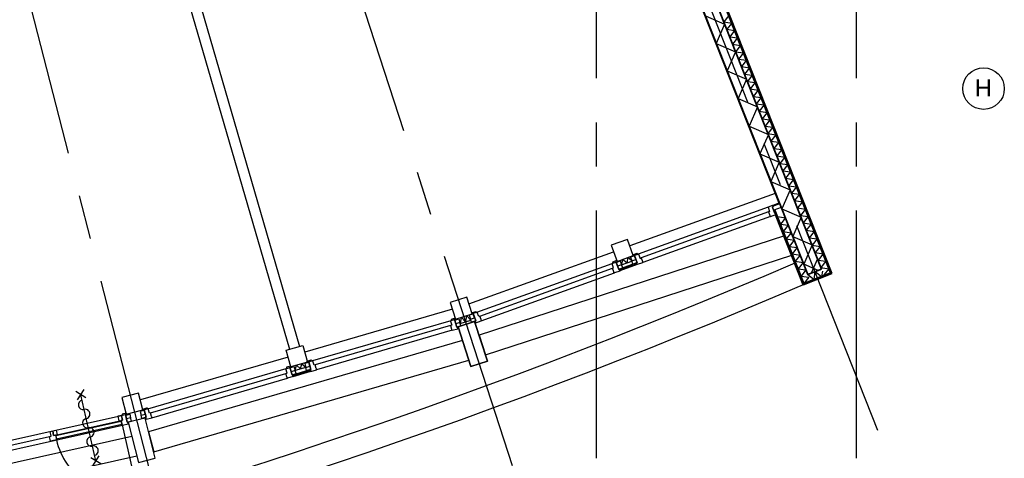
# Model space of a CAD drawing. Header units: millimetres. Extents: x -5940 to 121280, y -35718 to 26615.
# Tile 22 of 51: x 74177 to 88385, y -25742 to -19416. Entities that reach past the tile are written whole.
import ezdxf

# ---------------------------------------------------------------- set-up
doc = ezdxf.new("R2010")
doc.units = ezdxf.units.MM
doc.header["$LTSCALE"] = 100
doc.linetypes.add('CENTER', pattern=[50.8, 31.75, -6.35, 6.35, -6.35])
for name, color, linetype in [('AL21----_BUITENWAND', 3, 'Continuous'), ('AL22----_BINNENWAND', 2, 'Continuous'), ('AL27----_DAKEN', 8, 'Continuous'), ('AL31----_BUITENKOZIJN', 1, 'Continuous'), ('AL45----_PLAFOND', 8, 'Continuous'), ('BL$7----_STRAMIEN', 8, 'Continuous')]:
    doc.layers.add(name, color=color, linetype=linetype)
doc.styles.add('Arial_4', font='arial.ttf', dxfattribs={"height": 245.883234})

# ---------------------------------------------------------------- blocks, each defined once
blk = doc.blocks.new('Grid - r_3_0mm-7309776-_--_100 begane grond')
at = {"color": 0, "linetype": 'ByBlock', "lineweight": -2}
blk.add_circle((0, 0), 3, dxfattribs=at)
blk = doc.blocks.new('begane grond - begane grond_dwg_AS65ZSDA-9305741-_--_100 begane grond')
at = {"color": 0, "linetype": 'ByBlock', "lineweight": -2}
for p, q in [((-0.81, 5.68), (0.82, 7.32)), ((0.8, 5.71), (-0.78, 7.29)), ((0, -6.51), (0, 6.51)), ((-0.81, -7.35), (0.82, -5.71)), ((0.8, -7.32), (-0.78, -5.74))]:
    blk.add_line(p, q, dxfattribs=at)
for centre, start, end in [((0, 4.52), 90, 270), ((0, 2.71), 270, 90), ((0, 0.9), 90, 270), ((0, -2.71), 90, 270), ((0, -0.9), 270, 90), ((0, -4.52), 270, 90)]:
    blk.add_arc(centre, 0.905, start, end, dxfattribs=at)

msp = doc.modelspace()

# ---------------------------------------------------------------- linework, layer by layer
at = {"layer": 'AL21----_BUITENWAND', "lineweight": 35}
for p, q in [((79712, -7496), (85878, -23069)), ((85894, -23076), (79723, -7491)), ((85748, -23013), (79715, -7776)), ((82471, -15318), (85549, -23092)), ((85096, -22226), (85085, -22231)), ((85085, -22231), (85484, -23238)), ((85491, -23223), (85096, -22226)), ((85549, -23092), (85748, -23013)), ((85484, -23238), (85894, -23076)), ((85878, -23069), (85491, -23223))]:
    msp.add_line(p, q, dxfattribs=at)
at = {"layer": 'AL21----_BUITENWAND'}
for p, q in [((82466, -15331), (85135, -22073)), ((85064, -22163), (85488, -23235)), ((85074, -22159), (85493, -23222)), ((85689, -22863), (85598, -23073)), ((83089, -22949), (82835, -23040)), ((82863, -22951), (83010, -22898)), ((85700, -23033), (85490, -22942)), ((85550, -23092), (85641, -23163)), ((85759, -23041), (85748, -23120)), ((78305, -24432), (78154, -24476)), ((78121, -24563), (78380, -24487))]:
    msp.add_line(p, q, dxfattribs=at)
at = {"layer": 'AL21----_BUITENWAND', "flags": 128}
for points in [[(81630, -13194), (81709, -13393), (85549, -23092), (85748, -23012), (81755, -12929), (81557, -13008), (81630, -13194)], [(81755, -12929), (81848, -12892), (85877, -23068)], [(81780, -12908), (81854, -12879), (85890, -23073)], [(84072, -19360), (84349, -19480), (84229, -19758), (84507, -19878), (84387, -20156), (84664, -20276), (84544, -20554), (84822, -20674), (84702, -20952), (84980, -21072), (84859, -21350), (85137, -21470), (85017, -21748), (85295, -21868), (85175, -22146), (85452, -22266), (85332, -22544), (85610, -22664), (85490, -22942)], [(84408, -19358), (84337, -19448), (84451, -19465), (84379, -19555), (84493, -19572), (84422, -19663), (84536, -19680), (84464, -19770), (84578, -19787), (84507, -19878), (84621, -19894), (84549, -19985), (84663, -20002), (84592, -20092), (84706, -20109), (84634, -20200), (84748, -20216), (84677, -20307), (84791, -20324), (84719, -20414), (84833, -20431), (84762, -20522), (84876, -20539), (84804, -20629), (84918, -20646), (84847, -20736), (84961, -20753), (84889, -20844), (85003, -20861), (84932, -20951), (85046, -20968), (84974, -21058), (85088, -21075), (85017, -21166), (85131, -21183), (85059, -21273), (85173, -21290), (85102, -21381), (85216, -21397), (85144, -21488), (85259, -21505), (85187, -21595), (85301, -21612), (85229, -21703), (85344, -21720), (85272, -21810), (85386, -21827), (85314, -21917), (85429, -21934), (85357, -22025), (85471, -22042), (85399, -22132), (85514, -22149), (85442, -22239), (85556, -22256), (85484, -22347), (85599, -22364), (85527, -22454), (85641, -22471), (85569, -22562), (85684, -22578), (85612, -22669), (85726, -22686), (85654, -22776), (85769, -22793), (85697, -22884), (85811, -22901), (85739, -22991), (85854, -23008), (85782, -23098)], [(85111, -22256), (85225, -22273), (85153, -22364), (85268, -22381), (85196, -22471), (85310, -22488), (85238, -22578), (85353, -22595), (85281, -22686), (85395, -22703), (85323, -22793), (85438, -22810), (85366, -22901), (85480, -22917), (85408, -23008), (85523, -23025), (85451, -23115), (85565, -23132), (85493, -23223)], [(83009, -22894), (82953, -22847), (82936, -22925), (82877, -22875), (82862, -22948)], [(85641, -23163), (85657, -23049), (85748, -23120)], [(80687, -23748), (80624, -23683), (80610, -23773), (80547, -23708), (80533, -23798), (80686, -23748)], [(78153, -24472), (78171, -24401), (78230, -24454), (78248, -24379), (78304, -24429)]]:
    msp.add_lwpolyline(points, dxfattribs=at)
for points in [[(82947, -22584), (82711, -22669), (82796, -22904), (83031, -22819)], [(83077, -22925), (82831, -23012), (82836, -23026), (83082, -22939)], [(80389, -23497), (80466, -23734), (80704, -23657), (80627, -23419), (80389, -23497), (80466, -23734), (80704, -23657), (80627, -23419)], [(80503, -23848), (80741, -23771), (80503, -23848), (80689, -24419), (80926, -24342), (80741, -23771), (80926, -24342), (80689, -24419)], [(78021, -24184), (78261, -24115), (78331, -24355), (78091, -24424)], [(78116, -24537), (78366, -24463), (78370, -24477), (78120, -24551)], [(75651, -24865), (75713, -25107), (75955, -25045), (75893, -24803), (75651, -24865), (75713, -25107), (75955, -25045), (75893, -24803)], [(75743, -25223), (75892, -25804), (76134, -25742), (75985, -25161), (75743, -25223), (75892, -25804), (76134, -25742), (75985, -25161)]]:
    msp.add_lwpolyline(points, close=True, dxfattribs=at)
at = {"layer": 'AL21----_BUITENWAND'}
for radius, start, end in [(93790, 291.82122, 292.08636), (93780, 291.82735, 292.0803)]:
    msp.add_arc((50625, 63834), radius, start, end, dxfattribs=at)
at = {"layer": 'AL22----_BINNENWAND'}
for p, q in [((76270, -17440), (78213, -24129)), ((76126, -17482), (78069, -24170))]:
    msp.add_line(p, q, dxfattribs=at)
at = {"layer": 'AL27----_DAKEN'}
for radius, start, end in [(89510, 254.12563, 293.19837), (89844, 254.10427, 293.19242)]:
    msp.add_arc((50105, 59348), radius, start, end, dxfattribs=at)
at = {"layer": 'AL31----_BUITENKOZIJN'}
for p, q in [((85076, -21924), (82981, -22678)), ((84978, -22118), (83103, -22796)), ((84982, -22188), (83145, -22853)), ((85009, -22254), (83169, -22920)), ((80658, -23515), (82745, -22763)), ((80775, -23635), (82727, -22932)), ((80816, -23691), (82730, -23002)), ((80838, -23760), (82758, -23069)), ((80420, -23592), (78289, -24211)), ((80396, -23758), (78404, -24337)), ((80395, -23828), (78442, -24395)), ((80418, -23896), (78459, -24465)), ((78049, -24281), (75918, -24900)), ((76027, -25027), (78020, -24448)), ((76065, -25086), (78019, -24518)), ((76082, -25156), (78042, -24586)), ((73622, -25577), (75647, -25125)), ((73669, -25709), (75660, -25264)), ((74692, -25407), (75642, -25195)), ((75656, -25260), (75872, -26224)), ((73656, -25638), (74606, -25426))]:
    msp.add_line(p, q, dxfattribs=at)
at = {"layer": 'AL31----_BUITENKOZIJN', "flags": 128}
for points in [[(85041, -22118), (85074, -22209), (85041, -22118), (85049, -22114), (85043, -22098), (85039, -22096), (84978, -22118), (84976, -22122), (84998, -22182), (84982, -22188), (85000, -22238), (85003, -22246), (85004, -22249), (85005, -22253), (85009, -22254), (85086, -22226), (85088, -22223), (85082, -22206), (85074, -22209)], [(85045, -22104), (85144, -22069), (85166, -22124), (85057, -22163), (85041, -22118), (85049, -22114), (85045, -22104)], [(83048, -22816), (83086, -22922), (83048, -22816), (83053, -22814), (83103, -22796), (83107, -22798), (83129, -22858), (83145, -22853), (83163, -22902), (83166, -22911), (83167, -22914), (83168, -22917), (83166, -22921), (83089, -22949), (83085, -22947), (83077, -22925), (83086, -22922), (83025, -22942), (83010, -22896), (83069, -22877), (83086, -22922)], [(82820, -23018), (82829, -23015), (82837, -23037), (82835, -23041), (82758, -23069), (82754, -23067), (82752, -23063), (82751, -23060), (82748, -23052), (82730, -23002), (82746, -22996), (82725, -22936), (82727, -22932), (82776, -22914), (82782, -22912), (82820, -23018), (82879, -22994), (82862, -22950), (82804, -22972), (82820, -23018), (82782, -22912)], [(80757, -23760), (80749, -23763), (80757, -23786), (80761, -23788), (80838, -23760), (80839, -23756), (80838, -23752), (80837, -23749), (80834, -23741), (80816, -23691), (80800, -23697), (80778, -23637), (80775, -23635), (80725, -23653), (80719, -23655), (80757, -23760), (80697, -23780), (80682, -23734), (80741, -23715), (80757, -23760), (80719, -23655)], [(80453, -23741), (80484, -23849), (80544, -23829), (80530, -23784), (80470, -23803), (80484, -23849), (80453, -23741), (80447, -23743), (80396, -23758), (80394, -23762), (80412, -23823), (80395, -23828), (80410, -23879), (80413, -23887), (80414, -23890), (80415, -23894), (80418, -23896), (80497, -23873), (80499, -23869), (80492, -23847), (80484, -23849)], [(78108, -24540), (78116, -24537), (78123, -24560), (78121, -24564), (78042, -24586), (78038, -24584), (78037, -24581), (78036, -24577), (78034, -24569), (78019, -24518), (78035, -24513), (78017, -24452), (78020, -24448), (78070, -24433), (78076, -24432), (78108, -24540), (78168, -24520), (78153, -24474), (78094, -24493), (78108, -24540), (78076, -24432)], [(78378, -24461), (78370, -24463), (78376, -24486), (78380, -24488), (78459, -24465), (78461, -24462), (78460, -24458), (78459, -24454), (78456, -24446), (78442, -24395), (78425, -24400), (78407, -24339), (78404, -24337), (78353, -24351), (78347, -24353), (78378, -24461), (78317, -24477), (78305, -24430), (78365, -24415), (78378, -24461), (78347, -24353)], [(75704, -25112), (75729, -25222), (75704, -25112), (75698, -25113), (75647, -25125), (75644, -25129), (75658, -25191), (75642, -25195), (75653, -25246), (75655, -25255), (75656, -25258), (75657, -25262), (75660, -25264), (75740, -25246), (75743, -25243), (75737, -25220), (75729, -25222), (75790, -25206), (75778, -25159), (75718, -25175), (75729, -25222)], [(76002, -25151), (75993, -25154), (76000, -25177), (76004, -25179), (76082, -25156), (76084, -25152), (76083, -25148), (76082, -25145), (76080, -25137), (76065, -25086), (76049, -25091), (76031, -25029), (76027, -25027), (75976, -25042), (75971, -25043), (76002, -25151), (75940, -25167), (75928, -25121), (75989, -25105), (76002, -25151), (75971, -25043)]]:
    msp.add_lwpolyline(points, dxfattribs=at)
for points in [[(85144, -22069), (85141, -22059), (85045, -22094), (85043, -22098), (85045, -22104), (85079, -22092)], [(82992, -22842), (83010, -22896), (83069, -22877), (83050, -22823)], [(83032, -22822), (83027, -22806), (83084, -22785), (83088, -22787), (83092, -22800), (83048, -22816)], [(82797, -22907), (82791, -22890), (82734, -22911), (82732, -22915), (82737, -22928), (82781, -22912)], [(82840, -22896), (82862, -22950), (82804, -22972), (82784, -22918)], [(80467, -23737), (80462, -23721), (80403, -23738), (80401, -23741), (80405, -23755), (80450, -23742)], [(80664, -23680), (80682, -23734), (80741, -23715), (80721, -23661)], [(80705, -23660), (80699, -23643), (80757, -23623), (80760, -23625), (80765, -23638), (80721, -23654)], [(80512, -23729), (80530, -23784), (80470, -23803), (80454, -23748)], [(78092, -24427), (78087, -24411), (78028, -24428), (78026, -24431), (78030, -24445), (78075, -24432)], [(78135, -24420), (78153, -24474), (78094, -24493), (78078, -24438)], [(78290, -24374), (78305, -24430), (78365, -24415), (78349, -24359)], [(78332, -24358), (78327, -24341), (78385, -24324), (78389, -24326), (78393, -24340), (78348, -24353)], [(75644, -25126), (75595, -25136), (75609, -25202), (75634, -25196), (75658, -25191)], [(75720, -25109), (75716, -25092), (75657, -25105), (75654, -25109), (75658, -25122), (75703, -25112)], [(75764, -25104), (75778, -25159), (75718, -25175), (75706, -25119)], [(75914, -25065), (75928, -25121), (75989, -25105), (75973, -25050)], [(75957, -25048), (75952, -25031), (76010, -25014), (76014, -25016), (76018, -25030), (75973, -25043)], [(75640, -25210), (74700, -25420), (74706, -25459), (75650, -25248)], [(74702, -25336), (74716, -25402), (74692, -25407), (74667, -25412), (74653, -25347), (74667, -25412), (74692, -25407), (74707, -25477), (74622, -25496), (74606, -25426), (74630, -25421), (74616, -25355), (74653, -25347)]]:
    msp.add_lwpolyline(points, close=True, dxfattribs=at)
at = {"layer": 'AL31----_BUITENKOZIJN'}
msp.add_arc((75657, -25265), 973, 192.6, 282.6, dxfattribs=at)
at = {"layer": 'AL45----_PLAFOND', "flags": 128}
for points in [[(85321, -22814), (85211, -22535), (80805, -23967), (80897, -24251)], [(80659, -24329), (80567, -24043), (76036, -25360), (76111, -25650)], [(75794, -25422), (75869, -25712), (71246, -26746), (71190, -26451)]]:
    msp.add_lwpolyline(points, close=True, dxfattribs=at)
at = {"layer": 'BL$7----_STRAMIEN', "linetype": 'CENTER'}
for p, q in [((82500, -25342), (82500, 25615)), ((86250, -25342), (86250, 25615)), ((70296, -3506), (78296, -34662)), ((74023, -3499), (84151, -34669)), ((77904, -3491), (90251, -34678)), ((82500, -25742), (82500, -25342)), ((86250, -25742), (86250, -25342))]:
    msp.add_line(p, q, dxfattribs=at)

# ---------------------------------------------------------------- block references
at = {"layer": 'AL31----_BUITENKOZIJN', "xscale": 75, "yscale": 75, "zscale": 75, "rotation": 12.83484718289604}
msp.add_blockref('begane grond - begane grond_dwg_AS65ZSDA-9305741-_--_100 begane grond', (75167, -25301), dxfattribs=at)
at = {"layer": 'BL$7----_STRAMIEN', "xscale": 99.99999999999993, "yscale": 99.99999999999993, "zscale": 99.99999999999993, "rotation": 269.9999999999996}
msp.add_blockref('Grid - r_3_0mm-7309776-_--_100 begane grond', (88085, -20410), dxfattribs=at)

# ---------------------------------------------------------------- texts
at = {"layer": 'BL$7----_STRAMIEN', "lineweight": 9, "insert": (88082, -20277), "char_height": 246, "width": 294, "attachment_point": 2, "line_spacing_factor": 0.938532, "style": 'Arial_4'}
msp.add_mtext('H', dxfattribs=at)

doc.saveas('drawing.dxf')
